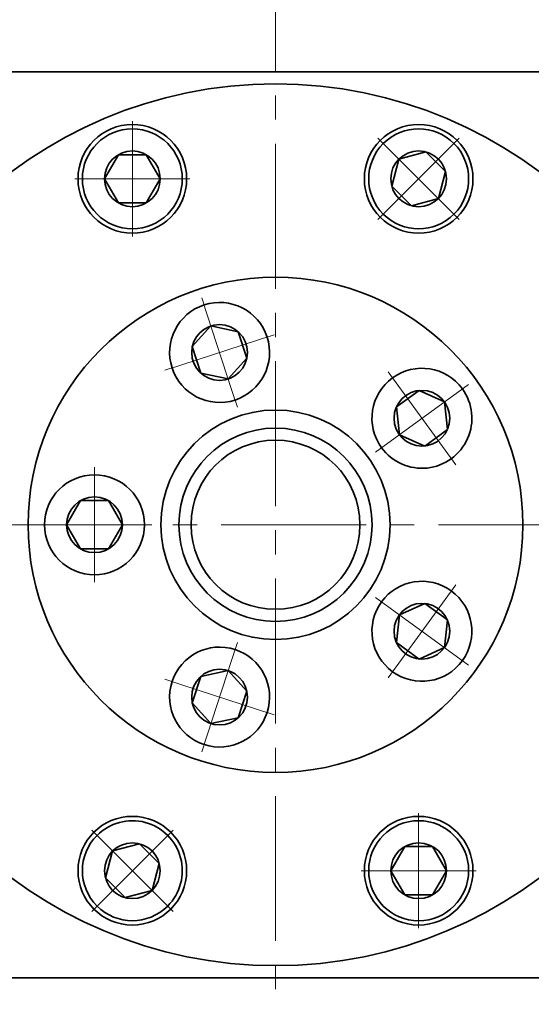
# Model space of a CAD drawing. Header units: millimetres. Extents: x -2 to 528, y 17 to 389.
# Tile 6 of 9: x 326 to 368, y 258 to 339. Entities that reach past the tile are written whole.
import ezdxf

# ---------------------------------------------------------------- set-up
doc = ezdxf.new("R2010")
doc.units = ezdxf.units.MM
doc.set_wipeout_variables(frame=1)
doc.linetypes.add('点画线', pattern=[18, 12, -2, 2, -2])
doc.layers.get('0').update_dxf_attribs({"lineweight": 35})
for name, color, linetype, lineweight in [('中心线层', 1, '点画线', 18), ('尺寸线层', 3, 'Continuous', 18), ('粗实线层', 7, 'Continuous', 35)]:
    doc.layers.add(name, color=color, linetype=linetype, lineweight=lineweight)
doc.styles.add('标准', font='txt', dxfattribs={"width": 0.667})
doc.dimstyles.new('a4-1-1.5', dxfattribs={"dimtxt": 4.5, "dimasz": 4.5, "dimexe": 2.25, "dimexo": 0, "dimgap": 0.75, "dimtad": 1, "dimdec": 3, "dimdsep": 46, "dimtxsty": '标准', "dimblk": '_CAXARROW', "dimcen": 0, "dimdle": 6, "dimazin": 2, "dimtfac": 0.707107, "dimtdec": 3, "dimtix": 1, "dimtmove": 2, "dimatfit": 3, "dimfxl": 0, "dimfrac": 2, "dimtolj": 1, "dimtzin": 0, "dimarcsym": 0})

# ---------------------------------------------------------------- blocks, each defined once
blk = doc.blocks.new('*X6')
at = {"layer": '尺寸线层', "linetype": 'Continuous'}
for points in [[(317.078, 341.593), (321.578, 341.031), (321.578, 342.156)], [(347.078, 341.593), (342.578, 341.031), (342.578, 342.156)]]:
    blk.add_hatch(color=0, dxfattribs=at).paths.add_polyline_path(points, flags=0)
at = {"layer": '尺寸线层', "color": 0, "linetype": 'Continuous'}
for p, q in [((317.078, 333.001), (317.078, 343.843)), ((347.078, 338.001), (347.078, 343.843)), ((347.078, 341.593), (317.078, 341.593))]:
    blk.add_line(p, q, dxfattribs=at)
at = {"layer": '尺寸线层', "color": 0, "insert": (332.078, 344.568), "char_height": 4.5, "width": 9, "attachment_point": 5, "line_spacing_factor": 1.15057, "style": '标准'}
blk.add_mtext('\\T1.1;30', dxfattribs=at)
blk = doc.blocks.new('_CAXARROW')
blk.add_hatch(color=0).paths.add_polyline_path([(0, 0), (-1, 0.125), (-1, -0.125)], flags=0)
blk = doc.blocks.new('*X7')
at = {"layer": '尺寸线层', "linetype": 'Continuous'}
for points in [[(347.078, 341.593), (351.578, 342.156), (351.578, 341.031)], [(377.078, 341.593), (372.578, 342.156), (372.578, 341.031)]]:
    blk.add_hatch(color=0, dxfattribs=at).paths.add_polyline_path(points, flags=0)
at = {"layer": '尺寸线层', "color": 0, "linetype": 'Continuous'}
for p, q in [((347.078, 338.001), (347.078, 343.843)), ((377.078, 333.001), (377.078, 343.843)), ((347.078, 341.593), (377.078, 341.593))]:
    blk.add_line(p, q, dxfattribs=at)
at = {"layer": '尺寸线层', "color": 0, "insert": (362.078, 344.568), "char_height": 4.5, "width": 9, "attachment_point": 5, "line_spacing_factor": 1.15057, "style": '标准'}
blk.add_mtext('\\T1.1;30', dxfattribs=at)
blk = doc.blocks.new('*X8')
at = {"layer": '尺寸线层', "linetype": 'Continuous'}
for points in [[(309.578, 353.203), (314.078, 352.641), (314.078, 353.766)], [(384.578, 353.203), (380.078, 352.641), (380.078, 353.766)]]:
    blk.add_hatch(color=0, dxfattribs=at).paths.add_polyline_path(points, flags=0)
at = {"layer": '尺寸线层', "color": 0, "linetype": 'Continuous'}
for p, q in [((309.578, 335.001), (309.578, 355.453)), ((384.578, 335.001), (384.578, 355.453)), ((384.578, 353.203), (309.578, 353.203))]:
    blk.add_line(p, q, dxfattribs=at)
at = {"layer": '尺寸线层', "color": 0, "insert": (347.078, 356.153), "char_height": 4.5, "width": 9, "attachment_point": 5, "line_spacing_factor": 1.15057, "style": '标准'}
blk.add_mtext('\\T1.1;75', dxfattribs=at)
blk = doc.blocks.new('*X12')
at = {"layer": '中心线层', "linetype": '点画线', "lineweight": 18}
for p, q in [((0, -4.765), (0, 4.765)), ((-4.765, 0), (4.765, 0))]:
    blk.add_line(p, q, dxfattribs=at)
at = {"layer": '粗实线层'}
for p, q in [((-2.309, 0), (-1.155, 2)), ((-1.155, 2), (1.155, 2)), ((2.309, 0), (1.155, 2)), ((2.309, 0), (1.155, 2)), ((-2.309, 0), (-1.155, -2)), ((2.309, 0), (1.155, -2)), ((-1.155, -2), (1.155, -2))]:
    blk.add_line(p, q, dxfattribs=at)
blk.add_circle((0, 0), 2.309, dxfattribs=at)
for start, end in [(0, 180), (180, 360)]:
    blk.add_arc((0, 0), 4.14, start, end, dxfattribs=at)
blk = doc.blocks.new('*X13')
at = {"layer": '尺寸线层', "linetype": 'Continuous'}
for points in [[(398.33, 297.501), (398.893, 293.001), (397.768, 293.001)], [(398.33, 177.501), (398.893, 182.001), (397.768, 182.001)]]:
    blk.add_hatch(color=0, dxfattribs=at).paths.add_polyline_path(points, flags=0)
at = {"layer": '尺寸线层', "color": 0, "linetype": 'Continuous'}
for p, q in [((387.578, 297.501), (400.58, 297.501)), ((398.33, 297.501), (398.33, 177.501)), ((354.078, 177.501), (400.58, 177.501))]:
    blk.add_line(p, q, dxfattribs=at)
at = {"layer": '尺寸线层', "color": 0, "insert": (395.343, 237.501), "char_height": 4.5, "width": 11.96057, "attachment_point": 5, "rotation": 90, "line_spacing_factor": 1.15057, "style": '标准'}
blk.add_mtext('\\T1.1;120', dxfattribs=at)
blk = doc.blocks.new('*X14')
at = {"layer": '尺寸线层', "linetype": 'Continuous'}
for points in [[(408.52, 335.001), (409.082, 330.501), (407.957, 330.501)], [(408.52, 177.501), (409.082, 182.001), (407.957, 182.001)]]:
    blk.add_hatch(color=0, dxfattribs=at).paths.add_polyline_path(points, flags=0)
at = {"layer": '尺寸线层', "color": 0, "linetype": 'Continuous'}
for p, q in [((384.578, 335.001), (410.77, 335.001)), ((408.52, 335.001), (408.52, 177.501)), ((354.078, 177.501), (410.77, 177.501))]:
    blk.add_line(p, q, dxfattribs=at)
at = {"layer": '尺寸线层', "color": 0, "insert": (405.532, 256.251), "char_height": 4.5, "width": 20.80607, "attachment_point": 5, "rotation": 90, "line_spacing_factor": 1.15057, "style": '标准'}
blk.add_mtext('\\T1.1;157.5', dxfattribs=at)
blk = doc.blocks.new('*X36')
at = {"layer": '中心线层', "linetype": '点画线', "lineweight": 18}
for p, q in [((0, -4.765), (0, 4.765)), ((-4.765, 0), (4.765, 0))]:
    blk.add_line(p, q, dxfattribs=at)
at = {"layer": '粗实线层'}
for p, q in [((-2.309, 0), (-1.155, 2)), ((-1.155, 2), (1.155, 2)), ((2.309, 0), (1.155, 2)), ((2.309, 0), (1.155, 2)), ((-2.309, 0), (-1.155, -2)), ((2.309, 0), (1.155, -2)), ((-1.155, -2), (1.155, -2))]:
    blk.add_line(p, q, dxfattribs=at)
blk.add_circle((0, 0), 2.309, dxfattribs=at)
for start, end in [(0, 180), (180, 360)]:
    blk.add_arc((0, 0), 4.14, start, end, dxfattribs=at)
blk = doc.blocks.new('243gh')
at = {"layer": '粗实线层'}
blk.add_circle((0, 0), 8, dxfattribs=at)
blk.add_wipeout([(-10.86, 0), (-10.86, 0.024), (-10.86, 0.049), (-10.861, 0.073), (-10.861, 0.097), (-10.862, 0.121), (-10.863, 0.146), (-10.863, 0.17), (-10.865, 0.194), (-10.866, 0.218), (-10.867, 0.242), (-10.869, 0.267), (-10.87, 0.291), (-10.872, 0.315), (-10.874, 0.339), (-10.876, 0.363), (-10.878, 0.388), (-10.881, 0.412), (-10.883, 0.436), (-10.886, 0.46), (-10.888, 0.484), (-10.891, 0.508), (-10.894, 0.532), (-10.898, 0.556), (-10.901, 0.58), (-10.904, 0.604), (-10.908, 0.628), (-10.912, 0.652), (-10.916, 0.676), (-10.92, 0.7), (-10.924, 0.724), (-10.924, 0.724), (-10.962, 0.913), (-11.009, 1.1), (-11.064, 1.284), (-11.128, 1.465), (-11.2, 1.644), (-11.281, 1.819), (-11.369, 1.99), (-11.466, 2.156), (-11.57, 2.318), (-11.681, 2.475), (-11.8, 2.627), (-11.926, 2.773), (-12.058, 2.912), (-12.196, 3.046), (-12.341, 3.173), (-12.491, 3.293), (-12.647, 3.406), (-12.808, 3.512), (-12.974, 3.61), (-13.144, 3.7), (-13.318, 3.783), (-13.495, 3.857), (-13.676, 3.923), (-13.86, 3.98), (-14.046, 4.029), (-14.234, 4.069), (-14.424, 4.1), (-14.616, 4.122), (-14.808, 4.136), (-15, 4.14), (-15, 4.14), (-15.192, 4.136), (-15.384, 4.122), (-15.576, 4.1), (-15.766, 4.069), (-15.954, 4.029), (-16.14, 3.98), (-16.324, 3.923), (-16.505, 3.857), (-16.682, 3.783), (-16.856, 3.7), (-17.026, 3.61), (-17.192, 3.512), (-17.353, 3.406), (-17.509, 3.293), (-17.659, 3.173), (-17.804, 3.046), (-17.942, 2.912), (-18.074, 2.773), (-18.2, 2.627), (-18.319, 2.475), (-18.43, 2.318), (-18.534, 2.156), (-18.631, 1.99), (-18.719, 1.819), (-18.8, 1.644), (-18.872, 1.465), (-18.936, 1.284), (-18.991, 1.1), (-19.038, 0.913), (-19.076, 0.724), (-19.076, 0.724), (-19.08, 0.7), (-19.084, 0.676), (-19.088, 0.652), (-19.092, 0.628), (-19.096, 0.604), (-19.099, 0.58), (-19.102, 0.556), (-19.106, 0.532), (-19.109, 0.508), (-19.112, 0.484), (-19.114, 0.46), (-19.117, 0.436), (-19.119, 0.412), (-19.122, 0.388), (-19.124, 0.363), (-19.126, 0.339), (-19.128, 0.315), (-19.13, 0.291), (-19.131, 0.267), (-19.133, 0.242), (-19.134, 0.218), (-19.135, 0.194), (-19.137, 0.17), (-19.137, 0.146), (-19.138, 0.121), (-19.139, 0.097), (-19.139, 0.073), (-19.14, 0.049), (-19.14, 0.024), (-19.14, 0), (-19.14, 0), (-19.134, -0.217), (-19.117, -0.433), (-19.089, -0.648), (-19.05, -0.861), (-18.999, -1.072), (-18.937, -1.279), (-18.865, -1.484), (-18.782, -1.684), (-18.689, -1.88), (-18.585, -2.07), (-18.472, -2.255), (-18.349, -2.433), (-18.217, -2.605), (-18.077, -2.77), (-17.927, -2.927), (-17.77, -3.077), (-17.605, -3.217), (-17.433, -3.349), (-17.255, -3.472), (-17.07, -3.585), (-16.88, -3.689), (-16.684, -3.782), (-16.484, -3.865), (-16.279, -3.937), (-16.072, -3.999), (-15.861, -4.05), (-15.648, -4.089), (-15.433, -4.117), (-15.217, -4.134), (-15, -4.14), (-15, -4.14), (-14.783, -4.134), (-14.567, -4.117), (-14.352, -4.089), (-14.139, -4.05), (-13.928, -3.999), (-13.721, -3.937), (-13.516, -3.865), (-13.316, -3.782), (-13.12, -3.689), (-12.93, -3.585), (-12.745, -3.472), (-12.567, -3.349), (-12.395, -3.217), (-12.23, -3.077), (-12.073, -2.927), (-11.923, -2.77), (-11.783, -2.605), (-11.651, -2.433), (-11.528, -2.255), (-11.415, -2.07), (-11.311, -1.88), (-11.218, -1.684), (-11.135, -1.484), (-11.063, -1.279), (-11.001, -1.072), (-10.95, -0.861), (-10.911, -0.648), (-10.883, -0.433), (-10.866, -0.217)]).dxf.layer = '粗实线层'
blk.add_circle((0, 0), 20.5, dxfattribs=at)
blk.add_blockref('*X36', (-15, 0), dxfattribs=at)
for points in [[(-3.356, 10.328), (-3.333, 10.336), (-3.31, 10.344), (-3.287, 10.352), (-3.264, 10.36), (-3.241, 10.368), (-3.218, 10.376), (-3.196, 10.384), (-3.173, 10.393), (-3.15, 10.401), (-3.127, 10.41), (-3.105, 10.419), (-3.082, 10.428), (-3.06, 10.437), (-3.038, 10.447), (-3.015, 10.456), (-2.993, 10.466), (-2.971, 10.475), (-2.948, 10.485), (-2.926, 10.495), (-2.904, 10.505), (-2.882, 10.515), (-2.86, 10.526), (-2.838, 10.536), (-2.817, 10.547), (-2.795, 10.557), (-2.773, 10.568), (-2.751, 10.579), (-2.73, 10.59), (-2.708, 10.602), (-2.687, 10.613), (-2.687, 10.613), (-2.519, 10.707), (-2.356, 10.81), (-2.198, 10.919), (-2.045, 11.036), (-1.898, 11.16), (-1.756, 11.291), (-1.621, 11.428), (-1.492, 11.571), (-1.371, 11.72), (-1.256, 11.874), (-1.148, 12.034), (-1.048, 12.199), (-0.956, 12.368), (-0.872, 12.541), (-0.796, 12.717), (-0.728, 12.898), (-0.669, 13.081), (-0.618, 13.266), (-0.576, 13.454), (-0.542, 13.644), (-0.518, 13.835), (-0.502, 14.027), (-0.496, 14.219), (-0.498, 14.411), (-0.509, 14.604), (-0.529, 14.795), (-0.558, 14.985), (-0.596, 15.174), (-0.643, 15.361), (-0.698, 15.545), (-0.698, 15.545), (-0.762, 15.727), (-0.834, 15.905), (-0.914, 16.08), (-1.002, 16.251), (-1.099, 16.418), (-1.202, 16.58), (-1.314, 16.737), (-1.432, 16.889), (-1.558, 17.035), (-1.69, 17.175), (-1.828, 17.309), (-1.972, 17.436), (-2.123, 17.556), (-2.278, 17.669), (-2.439, 17.775), (-2.605, 17.874), (-2.775, 17.964), (-2.948, 18.047), (-3.126, 18.121), (-3.307, 18.187), (-3.491, 18.244), (-3.677, 18.293), (-3.865, 18.334), (-4.055, 18.365), (-4.246, 18.388), (-4.438, 18.401), (-4.63, 18.406), (-4.823, 18.402), (-5.015, 18.388), (-5.206, 18.366), (-5.206, 18.366), (-5.23, 18.363), (-5.254, 18.359), (-5.278, 18.356), (-5.302, 18.352), (-5.326, 18.348), (-5.35, 18.344), (-5.374, 18.339), (-5.398, 18.335), (-5.422, 18.33), (-5.445, 18.326), (-5.469, 18.321), (-5.493, 18.316), (-5.517, 18.311), (-5.54, 18.306), (-5.564, 18.3), (-5.588, 18.295), (-5.611, 18.289), (-5.635, 18.283), (-5.658, 18.277), (-5.682, 18.271), (-5.705, 18.265), (-5.729, 18.259), (-5.752, 18.252), (-5.775, 18.246), (-5.799, 18.239), (-5.822, 18.232), (-5.845, 18.225), (-5.868, 18.218), (-5.891, 18.211), (-5.915, 18.203), (-5.915, 18.203), (-6.119, 18.131), (-6.319, 18.048), (-6.515, 17.955), (-6.705, 17.851), (-6.89, 17.738), (-7.069, 17.615), (-7.241, 17.483), (-7.405, 17.342), (-7.563, 17.193), (-7.712, 17.036), (-7.853, 16.871), (-7.985, 16.699), (-8.107, 16.521), (-8.221, 16.336), (-8.324, 16.145), (-8.417, 15.95), (-8.5, 15.749), (-8.573, 15.545), (-8.634, 15.337), (-8.685, 15.127), (-8.724, 14.913), (-8.753, 14.699), (-8.77, 14.483), (-8.775, 14.266), (-8.77, 14.049), (-8.753, 13.833), (-8.724, 13.618), (-8.685, 13.405), (-8.634, 13.194), (-8.573, 12.987), (-8.573, 12.987), (-8.5, 12.782), (-8.417, 12.582), (-8.324, 12.386), (-8.221, 12.196), (-8.107, 12.011), (-7.985, 11.832), (-7.853, 11.66), (-7.712, 11.496), (-7.563, 11.338), (-7.405, 11.189), (-7.241, 11.048), (-7.069, 10.917), (-6.89, 10.794), (-6.705, 10.681), (-6.515, 10.577), (-6.319, 10.484), (-6.119, 10.401), (-5.915, 10.328), (-5.707, 10.267), (-5.496, 10.216), (-5.283, 10.177), (-5.068, 10.149), (-4.852, 10.132), (-4.635, 10.126), (-4.419, 10.132), (-4.203, 10.149), (-3.988, 10.177), (-3.775, 10.216), (-3.564, 10.267)], [(8.786, 6.383), (8.8, 6.364), (8.815, 6.344), (8.829, 6.325), (8.844, 6.306), (8.859, 6.286), (8.874, 6.267), (8.889, 6.248), (8.904, 6.229), (8.919, 6.21), (8.934, 6.191), (8.95, 6.173), (8.965, 6.154), (8.981, 6.135), (8.997, 6.117), (9.013, 6.099), (9.028, 6.08), (9.045, 6.062), (9.061, 6.044), (9.077, 6.026), (9.093, 6.008), (9.11, 5.991), (9.127, 5.973), (9.143, 5.955), (9.16, 5.938), (9.177, 5.92), (9.194, 5.903), (9.211, 5.886), (9.228, 5.869), (9.246, 5.852), (9.263, 5.835), (9.263, 5.835), (9.405, 5.705), (9.553, 5.581), (9.706, 5.465), (9.864, 5.355), (10.027, 5.253), (10.195, 5.159), (10.368, 5.073), (10.543, 4.995), (10.723, 4.925), (10.905, 4.864), (11.09, 4.811), (11.278, 4.767), (11.467, 4.731), (11.657, 4.704), (11.849, 4.687), (12.041, 4.678), (12.234, 4.678), (12.426, 4.687), (12.618, 4.705), (12.808, 4.732), (12.998, 4.768), (13.185, 4.812), (13.37, 4.865), (13.552, 4.927), (13.732, 4.997), (13.907, 5.075), (14.079, 5.162), (14.247, 5.256), (14.41, 5.358), (14.569, 5.467), (14.569, 5.467), (14.722, 5.584), (14.869, 5.708), (15.011, 5.838), (15.146, 5.975), (15.275, 6.118), (15.397, 6.267), (15.512, 6.421), (15.62, 6.581), (15.72, 6.745), (15.812, 6.914), (15.897, 7.087), (15.973, 7.264), (16.041, 7.444), (16.101, 7.627), (16.152, 7.813), (16.194, 8), (16.228, 8.19), (16.252, 8.381), (16.268, 8.573), (16.275, 8.765), (16.273, 8.958), (16.262, 9.15), (16.242, 9.341), (16.213, 9.531), (16.175, 9.72), (16.129, 9.907), (16.074, 10.092), (16.011, 10.273), (15.939, 10.452), (15.859, 10.627), (15.859, 10.627), (15.848, 10.649), (15.837, 10.67), (15.826, 10.692), (15.815, 10.714), (15.804, 10.735), (15.793, 10.757), (15.781, 10.778), (15.77, 10.799), (15.758, 10.821), (15.746, 10.842), (15.734, 10.863), (15.722, 10.884), (15.71, 10.905), (15.698, 10.926), (15.685, 10.947), (15.673, 10.968), (15.66, 10.988), (15.647, 11.009), (15.634, 11.029), (15.621, 11.05), (15.608, 11.07), (15.595, 11.091), (15.582, 11.111), (15.568, 11.131), (15.554, 11.151), (15.541, 11.171), (15.527, 11.191), (15.513, 11.211), (15.499, 11.231), (15.485, 11.25), (15.485, 11.25), (15.353, 11.422), (15.212, 11.587), (15.063, 11.744), (14.905, 11.893), (14.741, 12.034), (14.569, 12.166), (14.39, 12.289), (14.205, 12.402), (14.015, 12.506), (13.819, 12.599), (13.619, 12.682), (13.415, 12.754), (13.207, 12.816), (12.996, 12.866), (12.783, 12.906), (12.568, 12.934), (12.352, 12.951), (12.135, 12.957), (11.919, 12.951), (11.703, 12.934), (11.488, 12.906), (11.275, 12.866), (11.064, 12.816), (10.856, 12.754), (10.652, 12.682), (10.451, 12.599), (10.256, 12.506), (10.065, 12.402), (9.88, 12.289), (9.702, 12.166), (9.702, 12.166), (9.53, 12.034), (9.365, 11.893), (9.208, 11.744), (9.059, 11.587), (8.918, 11.422), (8.786, 11.25), (8.663, 11.072), (8.55, 10.887), (8.446, 10.696), (8.353, 10.501), (8.27, 10.3), (8.198, 10.096), (8.136, 9.888), (8.086, 9.678), (8.046, 9.464), (8.018, 9.25), (8.001, 9.033), (7.995, 8.817), (8.001, 8.6), (8.018, 8.384), (8.046, 8.169), (8.086, 7.956), (8.136, 7.745), (8.198, 7.537), (8.27, 7.333), (8.353, 7.133), (8.446, 6.937), (8.55, 6.747), (8.663, 6.562)], [(8.786, -6.383), (8.772, -6.403), (8.758, -6.423), (8.744, -6.443), (8.73, -6.463), (8.716, -6.483), (8.702, -6.503), (8.689, -6.523), (8.676, -6.543), (8.662, -6.563), (8.649, -6.584), (8.636, -6.604), (8.623, -6.625), (8.61, -6.645), (8.598, -6.666), (8.585, -6.687), (8.573, -6.708), (8.56, -6.729), (8.548, -6.75), (8.536, -6.771), (8.524, -6.792), (8.513, -6.813), (8.501, -6.834), (8.489, -6.856), (8.478, -6.877), (8.467, -6.898), (8.455, -6.92), (8.444, -6.942), (8.433, -6.963), (8.423, -6.985), (8.412, -7.007), (8.412, -7.007), (8.332, -7.182), (8.26, -7.36), (8.196, -7.542), (8.141, -7.726), (8.095, -7.913), (8.057, -8.102), (8.029, -8.292), (8.009, -8.484), (7.998, -8.676), (7.996, -8.869), (8.002, -9.061), (8.018, -9.253), (8.043, -9.444), (8.077, -9.633), (8.119, -9.821), (8.17, -10.007), (8.229, -10.19), (8.298, -10.37), (8.374, -10.546), (8.458, -10.719), (8.551, -10.888), (8.651, -11.053), (8.759, -11.212), (8.874, -11.366), (8.996, -11.515), (9.124, -11.658), (9.26, -11.795), (9.401, -11.926), (9.549, -12.049), (9.702, -12.166), (9.702, -12.166), (9.86, -12.276), (10.023, -12.378), (10.191, -12.472), (10.363, -12.558), (10.539, -12.637), (10.718, -12.707), (10.901, -12.768), (11.086, -12.822), (11.273, -12.866), (11.462, -12.902), (11.653, -12.929), (11.844, -12.947), (12.037, -12.956), (12.229, -12.956), (12.421, -12.947), (12.613, -12.929), (12.804, -12.902), (12.993, -12.867), (13.18, -12.823), (13.365, -12.77), (13.548, -12.708), (13.727, -12.639), (13.903, -12.56), (14.075, -12.474), (14.243, -12.38), (14.406, -12.278), (14.565, -12.169), (14.718, -12.052), (14.866, -11.929), (15.007, -11.799), (15.007, -11.799), (15.025, -11.782), (15.042, -11.765), (15.059, -11.748), (15.076, -11.73), (15.093, -11.713), (15.11, -11.696), (15.127, -11.678), (15.144, -11.661), (15.161, -11.643), (15.177, -11.625), (15.193, -11.607), (15.21, -11.589), (15.226, -11.571), (15.242, -11.553), (15.258, -11.535), (15.274, -11.517), (15.29, -11.498), (15.305, -11.48), (15.321, -11.461), (15.336, -11.442), (15.352, -11.423), (15.367, -11.405), (15.382, -11.386), (15.397, -11.366), (15.412, -11.347), (15.427, -11.328), (15.441, -11.309), (15.456, -11.289), (15.47, -11.27), (15.485, -11.25), (15.485, -11.25), (15.607, -11.072), (15.721, -10.887), (15.824, -10.696), (15.917, -10.501), (16, -10.3), (16.073, -10.096), (16.134, -9.888), (16.185, -9.678), (16.224, -9.464), (16.253, -9.25), (16.27, -9.033), (16.275, -8.817), (16.27, -8.6), (16.253, -8.384), (16.224, -8.169), (16.185, -7.956), (16.134, -7.745), (16.073, -7.537), (16, -7.333), (15.917, -7.133), (15.824, -6.937), (15.721, -6.747), (15.607, -6.562), (15.485, -6.383), (15.353, -6.211), (15.212, -6.047), (15.063, -5.889), (14.905, -5.74), (14.741, -5.599), (14.569, -5.467), (14.569, -5.467), (14.39, -5.345), (14.205, -5.231), (14.015, -5.128), (13.819, -5.035), (13.619, -4.952), (13.415, -4.879), (13.207, -4.818), (12.996, -4.767), (12.783, -4.728), (12.568, -4.699), (12.352, -4.682), (12.135, -4.677), (11.919, -4.682), (11.703, -4.699), (11.488, -4.728), (11.275, -4.767), (11.064, -4.818), (10.856, -4.879), (10.652, -4.952), (10.451, -5.035), (10.256, -5.128), (10.065, -5.231), (9.88, -5.345), (9.702, -5.467), (9.53, -5.599), (9.365, -5.74), (9.208, -5.889), (9.059, -6.047), (8.918, -6.211)], [(-3.356, -10.328), (-3.379, -10.321), (-3.402, -10.314), (-3.425, -10.307), (-3.449, -10.3), (-3.472, -10.293), (-3.495, -10.286), (-3.518, -10.279), (-3.542, -10.273), (-3.565, -10.267), (-3.589, -10.26), (-3.612, -10.254), (-3.636, -10.248), (-3.659, -10.243), (-3.683, -10.237), (-3.707, -10.231), (-3.73, -10.226), (-3.754, -10.221), (-3.778, -10.216), (-3.801, -10.211), (-3.825, -10.206), (-3.849, -10.201), (-3.873, -10.197), (-3.897, -10.192), (-3.921, -10.188), (-3.944, -10.184), (-3.968, -10.18), (-3.992, -10.176), (-4.016, -10.172), (-4.04, -10.169), (-4.064, -10.165), (-4.064, -10.165), (-4.256, -10.143), (-4.448, -10.13), (-4.64, -10.126), (-4.832, -10.131), (-5.024, -10.144), (-5.216, -10.167), (-5.406, -10.198), (-5.594, -10.238), (-5.78, -10.287), (-5.964, -10.345), (-6.145, -10.411), (-6.322, -10.485), (-6.496, -10.568), (-6.666, -10.658), (-6.831, -10.756), (-6.992, -10.862), (-7.148, -10.975), (-7.298, -11.096), (-7.443, -11.223), (-7.581, -11.357), (-7.713, -11.497), (-7.838, -11.643), (-7.957, -11.795), (-8.068, -11.952), (-8.172, -12.114), (-8.268, -12.28), (-8.356, -12.451), (-8.437, -12.626), (-8.509, -12.805), (-8.573, -12.987), (-8.573, -12.987), (-8.628, -13.171), (-8.674, -13.358), (-8.712, -13.546), (-8.741, -13.737), (-8.761, -13.928), (-8.773, -14.12), (-8.775, -14.313), (-8.768, -14.505), (-8.753, -14.697), (-8.728, -14.888), (-8.695, -15.078), (-8.653, -15.265), (-8.602, -15.451), (-8.543, -15.634), (-8.475, -15.814), (-8.399, -15.991), (-8.314, -16.164), (-8.222, -16.333), (-8.122, -16.498), (-8.015, -16.657), (-7.9, -16.812), (-7.778, -16.961), (-7.649, -17.104), (-7.514, -17.241), (-7.373, -17.372), (-7.225, -17.495), (-7.073, -17.612), (-6.914, -17.722), (-6.751, -17.824), (-6.584, -17.919), (-6.584, -17.919), (-6.562, -17.93), (-6.541, -17.941), (-6.519, -17.952), (-6.497, -17.963), (-6.476, -17.974), (-6.454, -17.985), (-6.432, -17.996), (-6.41, -18.006), (-6.388, -18.016), (-6.366, -18.027), (-6.344, -18.037), (-6.322, -18.047), (-6.3, -18.056), (-6.278, -18.066), (-6.255, -18.076), (-6.233, -18.085), (-6.211, -18.094), (-6.188, -18.104), (-6.166, -18.113), (-6.143, -18.122), (-6.12, -18.13), (-6.098, -18.139), (-6.075, -18.147), (-6.052, -18.156), (-6.029, -18.164), (-6.007, -18.172), (-5.984, -18.18), (-5.961, -18.188), (-5.938, -18.196), (-5.915, -18.203), (-5.915, -18.203), (-5.707, -18.265), (-5.496, -18.315), (-5.283, -18.355), (-5.068, -18.383), (-4.852, -18.4), (-4.635, -18.406), (-4.419, -18.4), (-4.203, -18.383), (-3.988, -18.355), (-3.775, -18.315), (-3.564, -18.265), (-3.356, -18.203), (-3.152, -18.131), (-2.951, -18.048), (-2.756, -17.955), (-2.565, -17.851), (-2.38, -17.738), (-2.202, -17.615), (-2.03, -17.483), (-1.865, -17.342), (-1.708, -17.193), (-1.559, -17.036), (-1.418, -16.871), (-1.286, -16.699), (-1.163, -16.521), (-1.05, -16.336), (-0.946, -16.145), (-0.853, -15.95), (-0.77, -15.749), (-0.698, -15.545), (-0.698, -15.545), (-0.636, -15.337), (-0.586, -15.127), (-0.546, -14.913), (-0.518, -14.699), (-0.501, -14.483), (-0.495, -14.266), (-0.501, -14.049), (-0.518, -13.833), (-0.546, -13.618), (-0.586, -13.405), (-0.636, -13.194), (-0.698, -12.987), (-0.77, -12.782), (-0.853, -12.582), (-0.946, -12.386), (-1.05, -12.196), (-1.163, -12.011), (-1.286, -11.832), (-1.418, -11.66), (-1.559, -11.496), (-1.708, -11.338), (-1.865, -11.189), (-2.03, -11.048), (-2.202, -10.917), (-2.38, -10.794), (-2.565, -10.681), (-2.756, -10.577), (-2.951, -10.484), (-3.152, -10.401)]]:
    blk.add_wipeout(points).dxf.layer = '粗实线层'
blk.add_circle((0, 0), 9.5, dxfattribs=at)
for p, rotation in [((-4.635, 14.266), 288.0000000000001), ((12.135, 8.817), 216), ((12.135, -8.817), 144), ((-4.635, -14.266), 72.00000000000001)]:
    blk.add_blockref('*X36', p, dxfattribs=dict(at, rotation=rotation))

msp = doc.modelspace()

# ---------------------------------------------------------------- linework, layer by layer
at = {"layer": '中心线层'}
for p, q in [((347.0781, 173.0434), (347.0781, 338.0007)), ((306.5781, 297.5007), (387.5781, 297.5007))]:
    msp.add_line(p, q, dxfattribs=at)
at = {"layer": '粗实线层'}
for p, q in [((309.5781, 335.0007), (384.5781, 335.0007)), ((309.5781, 260.0007), (384.5781, 260.0007))]:
    msp.add_line(p, q, dxfattribs=at)
for centre in [(335.215, 326.1409), (358.9413, 326.1409), (335.215, 268.8604), (358.9413, 268.8604)]:
    msp.add_circle(centre, 4.5, dxfattribs=at)

# ---------------------------------------------------------------- dimensions: what is measured, and where the dimension line sits
at = {"layer": '尺寸线层'}
for base, p1, p2, picture, middle in [((309.5781, 353.2032), (384.5781, 335.0007), (309.5781, 335.0007), '*X8', (347.0781, 356.1529)), ((317.0781, 341.5933), (347.0781, 338.0007), (317.0781, 333.0007), '*X6', (332.0781, 344.5682)), ((377.0781, 341.5933), (347.0781, 338.0007), (377.0781, 333.0007), '*X7', (362.0781, 344.5682))]:
    dim = msp.add_linear_dim(base=base, p1=p1, p2=p2, dimstyle='a4-1-1.5', override={"dimsah": 1, "dimtfill": 1, "dimtzin": 0}, dxfattribs=at)
    dim.commit()
    dim.dimension.update_dxf_attribs({"geometry": picture, "text_midpoint": middle})

# ---------------------------------------------------------------- next in the draw order: wipeouts: each hides what was drawn before it
for points in [[(339.355, 326.1409), (339.3549, 326.1652), (339.3547, 326.1895), (339.3543, 326.2137), (339.3538, 326.238), (339.3532, 326.2622), (339.3524, 326.2865), (339.3515, 326.3107), (339.3504, 326.335), (339.3492, 326.3592), (339.3479, 326.3834), (339.3464, 326.4077), (339.3447, 326.4319), (339.3429, 326.4561), (339.341, 326.4802), (339.339, 326.5044), (339.3368, 326.5286), (339.3344, 326.5527), (339.3319, 326.5769), (339.3293, 326.601), (339.3266, 326.6251), (339.3236, 326.6492), (339.3206, 326.6733), (339.3174, 326.6973), (339.3141, 326.7213), (339.3106, 326.7454), (339.307, 326.7693), (339.3032, 326.7933), (339.2993, 326.8173), (339.2953, 326.8412), (339.2911, 326.8651), (339.2911, 326.8651), (339.2531, 327.0538), (339.2063, 327.2405), (339.1508, 327.4248), (339.0869, 327.6064), (339.0146, 327.7848), (338.9341, 327.9596), (338.8455, 328.1305), (338.7491, 328.2971), (338.6451, 328.4591), (338.5336, 328.616), (338.415, 328.7676), (338.2894, 328.9135), (338.1572, 329.0534), (338.0187, 329.187), (337.8741, 329.3141), (337.7237, 329.4342), (337.5679, 329.5473), (337.407, 329.653), (337.2414, 329.7511), (337.0714, 329.8414), (336.8974, 329.9237), (336.7197, 329.9978), (336.5388, 330.0636), (336.3551, 330.1209), (336.1688, 330.1696), (335.9806, 330.2095), (335.7906, 330.2407), (335.5994, 330.2631), (335.4074, 330.2765), (335.215, 330.2809), (335.215, 330.2809), (335.0225, 330.2765), (334.8305, 330.2631), (334.6393, 330.2407), (334.4494, 330.2095), (334.2611, 330.1696), (334.0748, 330.1209), (333.8911, 330.0636), (333.7102, 329.9978), (333.5325, 329.9237), (333.3585, 329.8414), (333.1885, 329.7511), (333.0229, 329.653), (332.862, 329.5473), (332.7062, 329.4342), (332.5559, 329.3141), (332.4112, 329.187), (332.2727, 329.0534), (332.1405, 328.9135), (332.0149, 328.7676), (331.8963, 328.616), (331.7848, 328.4591), (331.6808, 328.2971), (331.5844, 328.1305), (331.4958, 327.9596), (331.4153, 327.7848), (331.343, 327.6064), (331.2791, 327.4248), (331.2236, 327.2405), (331.1768, 327.0538), (331.1388, 326.8651), (331.1388, 326.8651), (331.1346, 326.8412), (331.1306, 326.8173), (331.1267, 326.7933), (331.1229, 326.7693), (331.1193, 326.7454), (331.1158, 326.7213), (331.1125, 326.6973), (331.1093, 326.6733), (331.1063, 326.6492), (331.1034, 326.6251), (331.1006, 326.601), (331.098, 326.5769), (331.0955, 326.5527), (331.0931, 326.5286), (331.0909, 326.5044), (331.0889, 326.4802), (331.087, 326.4561), (331.0852, 326.4319), (331.0836, 326.4077), (331.0821, 326.3834), (331.0807, 326.3592), (331.0795, 326.335), (331.0784, 326.3107), (331.0775, 326.2865), (331.0767, 326.2622), (331.0761, 326.238), (331.0756, 326.2137), (331.0752, 326.1895), (331.075, 326.1652), (331.075, 326.1409), (331.075, 326.1409), (331.0806, 325.9243), (331.0976, 325.7082), (331.1259, 325.4933), (331.1654, 325.2802), (331.216, 325.0694), (331.2776, 324.8616), (331.3499, 324.6573), (331.4329, 324.4571), (331.5262, 324.2614), (331.6296, 324.0709), (331.7429, 323.8861), (331.8656, 323.7075), (331.9976, 323.5356), (332.1383, 323.3707), (332.2875, 323.2135), (332.4448, 323.0643), (332.6096, 322.9236), (332.7815, 322.7916), (332.9602, 322.6688), (333.145, 322.5556), (333.3354, 322.4522), (333.5311, 322.3589), (333.7313, 322.2759), (333.9356, 322.2036), (334.1434, 322.142), (334.3542, 322.0914), (334.5673, 322.0519), (334.7822, 322.0236), (334.9983, 322.0066), (335.215, 322.0009), (335.215, 322.0009), (335.4316, 322.0066), (335.6477, 322.0236), (335.8626, 322.0519), (336.0757, 322.0914), (336.2865, 322.142), (336.4943, 322.2036), (336.6986, 322.2759), (336.8988, 322.3589), (337.0945, 322.4522), (337.285, 322.5556), (337.4698, 322.6688), (337.6484, 322.7916), (337.8203, 322.9236), (337.9852, 323.0643), (338.1424, 323.2135), (338.2916, 323.3707), (338.4323, 323.5356), (338.5643, 323.7075), (338.6871, 323.8861), (338.8003, 324.0709), (338.9037, 324.2614), (338.997, 324.4571), (339.08, 324.6573), (339.1523, 324.8616), (339.2139, 325.0694), (339.2645, 325.2802), (339.304, 325.4933), (339.3323, 325.7082), (339.3493, 325.9243)], [(361.8688, 323.2135), (361.8859, 323.2307), (361.9029, 323.248), (361.9198, 323.2654), (361.9366, 323.2829), (361.9533, 323.3005), (361.9699, 323.3182), (361.9864, 323.336), (362.0027, 323.3539), (362.019, 323.3719), (362.0352, 323.39), (362.0513, 323.4082), (362.0672, 323.4265), (362.0831, 323.4448), (362.0988, 323.4633), (362.1145, 323.4818), (362.13, 323.5005), (362.1454, 323.5192), (362.1607, 323.538), (362.1759, 323.557), (362.191, 323.576), (362.206, 323.595), (362.2209, 323.6142), (362.2356, 323.6335), (362.2502, 323.6528), (362.2648, 323.6723), (362.2792, 323.6918), (362.2935, 323.7114), (362.3077, 323.7311), (362.3217, 323.7508), (362.3357, 323.7707), (362.3357, 323.7707), (362.4422, 323.931), (362.5411, 324.0962), (362.6323, 324.2657), (362.7154, 324.4393), (362.7905, 324.6166), (362.8572, 324.7971), (362.9154, 324.9806), (362.965, 325.1666), (363.006, 325.3547), (363.0381, 325.5444), (363.0614, 325.7355), (363.0758, 325.9275), (363.0813, 326.1199), (363.0778, 326.3123), (363.0653, 326.5044), (363.044, 326.6957), (363.0138, 326.8858), (362.9747, 327.0743), (362.927, 327.2608), (362.8706, 327.4448), (362.8058, 327.6261), (362.7326, 327.8041), (362.6512, 327.9785), (362.5617, 328.149), (362.4645, 328.3151), (362.3596, 328.4765), (362.2474, 328.6329), (362.128, 328.7839), (362.0017, 328.9291), (361.8688, 329.0684), (361.8688, 329.0684), (361.7295, 329.2013), (361.5843, 329.3276), (361.4333, 329.447), (361.2769, 329.5592), (361.1155, 329.6641), (360.9494, 329.7613), (360.7789, 329.8508), (360.6045, 329.9322), (360.4265, 330.0054), (360.2452, 330.0702), (360.0612, 330.1266), (359.8747, 330.1744), (359.6862, 330.2134), (359.4961, 330.2436), (359.3048, 330.265), (359.1127, 330.2774), (358.9203, 330.2809), (358.7279, 330.2754), (358.5359, 330.261), (358.3448, 330.2377), (358.155, 330.2056), (357.967, 330.1646), (357.781, 330.115), (357.5975, 330.0568), (357.4169, 329.9901), (357.2397, 329.9151), (357.0661, 329.8319), (356.8965, 329.7407), (356.7314, 329.6418), (356.5711, 329.5353), (356.5711, 329.5353), (356.5512, 329.5213), (356.5315, 329.5073), (356.5118, 329.4931), (356.4922, 329.4788), (356.4727, 329.4644), (356.4532, 329.4499), (356.4339, 329.4352), (356.4146, 329.4205), (356.3954, 329.4056), (356.3763, 329.3906), (356.3573, 329.3755), (356.3384, 329.3603), (356.3196, 329.345), (356.3009, 329.3296), (356.2822, 329.3141), (356.2637, 329.2984), (356.2452, 329.2827), (356.2269, 329.2668), (356.2086, 329.2509), (356.1904, 329.2348), (356.1723, 329.2186), (356.1543, 329.2023), (356.1364, 329.186), (356.1186, 329.1695), (356.1009, 329.1529), (356.0833, 329.1362), (356.0658, 329.1194), (356.0484, 329.1025), (356.0311, 329.0855), (356.0139, 329.0684), (356.0139, 329.0684), (355.8647, 328.9111), (355.7239, 328.7463), (355.592, 328.5744), (355.4692, 328.3957), (355.356, 328.2109), (355.2526, 328.0205), (355.1593, 327.8248), (355.0763, 327.6246), (355.004, 327.4203), (354.9424, 327.2125), (354.8918, 327.0017), (354.8523, 326.7886), (354.824, 326.5737), (354.807, 326.3576), (354.8013, 326.1409), (354.807, 325.9243), (354.824, 325.7082), (354.8523, 325.4933), (354.8918, 325.2802), (354.9424, 325.0694), (355.004, 324.8616), (355.0763, 324.6573), (355.1593, 324.4571), (355.2526, 324.2614), (355.356, 324.0709), (355.4692, 323.8861), (355.592, 323.7075), (355.7239, 323.5356), (355.8647, 323.3707), (356.0139, 323.2135), (356.0139, 323.2135), (356.1711, 323.0643), (356.3359, 322.9236), (356.5079, 322.7916), (356.6865, 322.6688), (356.8713, 322.5556), (357.0618, 322.4522), (357.2574, 322.3589), (357.4577, 322.2759), (357.662, 322.2036), (357.8698, 322.142), (358.0806, 322.0914), (358.2937, 322.0519), (358.5086, 322.0236), (358.7247, 322.0066), (358.9413, 322.0009), (359.158, 322.0066), (359.3741, 322.0236), (359.589, 322.0519), (359.8021, 322.0914), (360.0128, 322.142), (360.2207, 322.2036), (360.425, 322.2759), (360.6252, 322.3589), (360.8209, 322.4522), (361.0113, 322.5556), (361.1961, 322.6688), (361.3748, 322.7916), (361.5467, 322.9236), (361.7115, 323.0643)], [(332.2875, 271.7878), (332.2704, 271.7706), (332.2534, 271.7533), (332.2365, 271.7359), (332.2197, 271.7184), (332.203, 271.7008), (332.1864, 271.6831), (332.1699, 271.6653), (332.1536, 271.6474), (332.1373, 271.6294), (332.1211, 271.6113), (332.105, 271.5932), (332.0891, 271.5749), (332.0732, 271.5565), (332.0575, 271.5381), (332.0418, 271.5195), (332.0263, 271.5009), (332.0109, 271.4821), (331.9956, 271.4633), (331.9804, 271.4444), (331.9653, 271.4254), (331.9503, 271.4063), (331.9354, 271.3871), (331.9207, 271.3679), (331.906, 271.3485), (331.8915, 271.3291), (331.8771, 271.3096), (331.8628, 271.29), (331.8486, 271.2703), (331.8346, 271.2505), (331.8206, 271.2307), (331.8206, 271.2307), (331.7141, 271.0703), (331.6152, 270.9052), (331.524, 270.7357), (331.4408, 270.5621), (331.3658, 270.3848), (331.2991, 270.2042), (331.2409, 270.0208), (331.1913, 269.8348), (331.1503, 269.6467), (331.1182, 269.4569), (331.0949, 269.2658), (331.0805, 269.0739), (331.075, 268.8815), (331.0785, 268.689), (331.0909, 268.4969), (331.1123, 268.3056), (331.1425, 268.1155), (331.1815, 267.927), (331.2293, 267.7406), (331.2857, 267.5565), (331.3505, 267.3753), (331.4237, 267.1973), (331.5051, 267.0228), (331.5946, 266.8524), (331.6918, 266.6863), (331.7967, 266.5248), (331.9089, 266.3685), (332.0283, 266.2175), (332.1546, 266.0722), (332.2875, 265.933), (332.2875, 265.933), (332.4268, 265.8001), (332.572, 265.6738), (332.723, 265.5544), (332.8794, 265.4421), (333.0408, 265.3373), (333.2069, 265.24), (333.3774, 265.1506), (333.5518, 265.0692), (333.7298, 264.996), (333.9111, 264.9311), (334.0951, 264.8747), (334.2816, 264.827), (334.4701, 264.788), (334.6602, 264.7578), (334.8515, 264.7364), (335.0436, 264.724), (335.236, 264.7205), (335.4284, 264.7259), (335.6204, 264.7403), (335.8115, 264.7636), (336.0012, 264.7958), (336.1893, 264.8367), (336.3753, 264.8863), (336.5588, 264.9446), (336.7393, 265.0113), (336.9166, 265.0863), (337.0902, 265.1695), (337.2597, 265.2606), (337.4249, 265.3596), (337.5852, 265.4661), (337.5852, 265.4661), (337.6051, 265.48), (337.6248, 265.4941), (337.6445, 265.5083), (337.6641, 265.5226), (337.6836, 265.537), (337.7031, 265.5515), (337.7224, 265.5661), (337.7417, 265.5809), (337.7609, 265.5958), (337.7799, 265.6107), (337.7989, 265.6258), (337.8179, 265.641), (337.8367, 265.6563), (337.8554, 265.6717), (337.8741, 265.6873), (337.8926, 265.7029), (337.9111, 265.7187), (337.9294, 265.7345), (337.9477, 265.7505), (337.9659, 265.7665), (337.984, 265.7827), (338.002, 265.799), (338.0199, 265.8154), (338.0377, 265.8319), (338.0554, 265.8485), (338.073, 265.8652), (338.0905, 265.882), (338.1079, 265.8989), (338.1252, 265.9159), (338.1424, 265.933), (338.1424, 265.933), (338.2916, 266.0902), (338.4323, 266.255), (338.5643, 266.427), (338.6871, 266.6056), (338.8003, 266.7904), (338.9037, 266.9809), (338.997, 267.1765), (339.08, 267.3768), (339.1523, 267.5811), (339.2139, 267.7889), (339.2645, 267.9997), (339.304, 268.2128), (339.3323, 268.4277), (339.3493, 268.6437), (339.355, 268.8604), (339.3493, 269.0771), (339.3323, 269.2932), (339.304, 269.508), (339.2645, 269.7212), (339.2139, 269.9319), (339.1523, 270.1397), (339.08, 270.3441), (338.997, 270.5443), (338.9037, 270.7399), (338.8003, 270.9304), (338.6871, 271.1152), (338.5643, 271.2938), (338.4323, 271.4658), (338.2916, 271.6306), (338.1424, 271.7878), (338.1424, 271.7878), (337.9852, 271.937), (337.8203, 272.0778), (337.6484, 272.2097), (337.4698, 272.3325), (337.285, 272.4458), (337.0945, 272.5492), (336.8988, 272.6425), (336.6986, 272.7254), (336.4943, 272.7978), (336.2865, 272.8593), (336.0757, 272.9099), (335.8626, 272.9494), (335.6477, 272.9777), (335.4316, 272.9947), (335.215, 273.0004), (334.9983, 272.9947), (334.7822, 272.9777), (334.5673, 272.9494), (334.3542, 272.9099), (334.1434, 272.8593), (333.9356, 272.7978), (333.7313, 272.7254), (333.5311, 272.6425), (333.3354, 272.5492), (333.145, 272.4458), (332.9602, 272.3325), (332.7815, 272.2097), (332.6096, 272.0778), (332.4448, 271.937)], [(354.8013, 268.8604), (354.8014, 268.8361), (354.8016, 268.8119), (354.802, 268.7876), (354.8025, 268.7634), (354.8031, 268.7391), (354.8039, 268.7149), (354.8048, 268.6906), (354.8059, 268.6664), (354.8071, 268.6421), (354.8084, 268.6179), (354.8099, 268.5937), (354.8116, 268.5695), (354.8133, 268.5453), (354.8153, 268.5211), (354.8173, 268.4969), (354.8195, 268.4728), (354.8219, 268.4486), (354.8243, 268.4245), (354.827, 268.4004), (354.8297, 268.3763), (354.8326, 268.3522), (354.8357, 268.3281), (354.8389, 268.304), (354.8422, 268.28), (354.8457, 268.256), (354.8493, 268.232), (354.8531, 268.208), (354.8569, 268.1841), (354.861, 268.1602), (354.8652, 268.1363), (354.8652, 268.1363), (354.9032, 267.9476), (354.95, 267.7609), (355.0054, 267.5765), (355.0694, 267.395), (355.1417, 267.2166), (355.2222, 267.0417), (355.3108, 266.8708), (355.4072, 266.7042), (355.5112, 266.5423), (355.6227, 266.3853), (355.7413, 266.2337), (355.8669, 266.0878), (355.9991, 265.9479), (356.1376, 265.8143), (356.2822, 265.6873), (356.4326, 265.5671), (356.5884, 265.4541), (356.7493, 265.3484), (356.9149, 265.2503), (357.0849, 265.16), (357.2589, 265.0777), (357.4366, 265.0036), (357.6175, 264.9378), (357.8012, 264.8805), (357.9874, 264.8318), (358.1757, 264.7918), (358.3657, 264.7606), (358.5569, 264.7383), (358.7489, 264.7249), (358.9413, 264.7204), (358.9413, 264.7204), (359.1338, 264.7249), (359.3258, 264.7383), (359.517, 264.7606), (359.7069, 264.7918), (359.8952, 264.8318), (360.0814, 264.8805), (360.2652, 264.9378), (360.4461, 265.0036), (360.6238, 265.0777), (360.7978, 265.16), (360.9678, 265.2503), (361.1334, 265.3484), (361.2943, 265.4541), (361.4501, 265.5671), (361.6004, 265.6873), (361.7451, 265.8143), (361.8836, 265.9479), (362.0158, 266.0878), (362.1414, 266.2337), (362.26, 266.3853), (362.3715, 266.5423), (362.4755, 266.7042), (362.5719, 266.8708), (362.6605, 267.0417), (362.741, 267.2166), (362.8133, 267.395), (362.8772, 267.5765), (362.9326, 267.7609), (362.9794, 267.9476), (363.0175, 268.1363), (363.0175, 268.1363), (363.0217, 268.1602), (363.0257, 268.1841), (363.0296, 268.208), (363.0334, 268.232), (363.037, 268.256), (363.0404, 268.28), (363.0438, 268.304), (363.047, 268.3281), (363.05, 268.3522), (363.0529, 268.3763), (363.0557, 268.4004), (363.0583, 268.4245), (363.0608, 268.4486), (363.0631, 268.4728), (363.0653, 268.4969), (363.0674, 268.5211), (363.0693, 268.5453), (363.0711, 268.5695), (363.0727, 268.5937), (363.0742, 268.6179), (363.0756, 268.6421), (363.0768, 268.6664), (363.0778, 268.6906), (363.0788, 268.7149), (363.0796, 268.7391), (363.0802, 268.7634), (363.0807, 268.7876), (363.081, 268.8119), (363.0813, 268.8361), (363.0813, 268.8604), (363.0813, 268.8604), (363.0757, 269.0771), (363.0587, 269.2932), (363.0304, 269.508), (362.9909, 269.7212), (362.9403, 269.9319), (362.8787, 270.1397), (362.8064, 270.3441), (362.7234, 270.5443), (362.6301, 270.7399), (362.5267, 270.9304), (362.4134, 271.1152), (362.2907, 271.2938), (362.1587, 271.4658), (362.018, 271.6306), (361.8688, 271.7878), (361.7115, 271.937), (361.5467, 272.0778), (361.3748, 272.2097), (361.1961, 272.3325), (361.0113, 272.4458), (360.8209, 272.5492), (360.6252, 272.6425), (360.425, 272.7254), (360.2207, 272.7978), (360.0128, 272.8593), (359.8021, 272.9099), (359.589, 272.9494), (359.3741, 272.9777), (359.158, 272.9947), (358.9413, 273.0004), (358.9413, 273.0004), (358.7247, 272.9947), (358.5086, 272.9777), (358.2937, 272.9494), (358.0806, 272.9099), (357.8698, 272.8593), (357.662, 272.7978), (357.4577, 272.7254), (357.2574, 272.6425), (357.0618, 272.5492), (356.8713, 272.4458), (356.6865, 272.3325), (356.5079, 272.2097), (356.3359, 272.0778), (356.1711, 271.937), (356.0139, 271.7878), (355.8647, 271.6306), (355.7239, 271.4658), (355.592, 271.2938), (355.4692, 271.1152), (355.356, 270.9304), (355.2526, 270.7399), (355.1593, 270.5443), (355.0763, 270.3441), (355.004, 270.1397), (354.9424, 269.9319), (354.8918, 269.7212), (354.8523, 269.508), (354.824, 269.2932), (354.807, 269.0771)]]:
    msp.add_wipeout(points).dxf.layer = '粗实线层'

# ---------------------------------------------------------------- next in the draw order: linework, layer by layer
at = {"layer": '粗实线层'}
msp.add_circle((347.0781, 297.5007), 36.5, dxfattribs=at)

# ---------------------------------------------------------------- next in the draw order: block references
for p, rotation in [((358.9413, 326.1409), 315.0000000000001), ((335.215, 268.8604), 135.0000000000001), ((358.9413, 268.8604), 180)]:
    msp.add_blockref('*X12', p, dxfattribs=dict(at, rotation=rotation))
msp.add_blockref('*X12', (335.215, 326.1409), dxfattribs=at)

# ---------------------------------------------------------------- next in the draw order: dimensions: what is measured, and where the dimension line sits
at = {"layer": '尺寸线层'}
for base, p1, picture, middle in [((408.5199, 177.5007), (384.5781, 335.0007), '*X14', (405.5325, 256.2507)), ((398.33, 177.5007), (387.5781, 297.5007), '*X13', (395.3426, 237.5007))]:
    dim = msp.add_linear_dim(base=base, p1=p1, p2=(354.0781, 177.5007), angle=270, dimstyle='a4-1-1.5', override={"dimsah": 1, "dimtfill": 1, "dimtzin": 0}, dxfattribs=at)
    dim.commit()
    dim.dimension.update_dxf_attribs({"geometry": picture, "text_midpoint": middle})

# ---------------------------------------------------------------- next in the draw order: block references
at = {"layer": '粗实线层'}
msp.add_blockref('243gh', (347.0781, 297.5007), dxfattribs=at)

# ---------------------------------------------------------------- next in the draw order: linework, layer by layer
msp.add_circle((347.0781, 297.5007), 7, dxfattribs=at)

doc.saveas('drawing.dxf')
